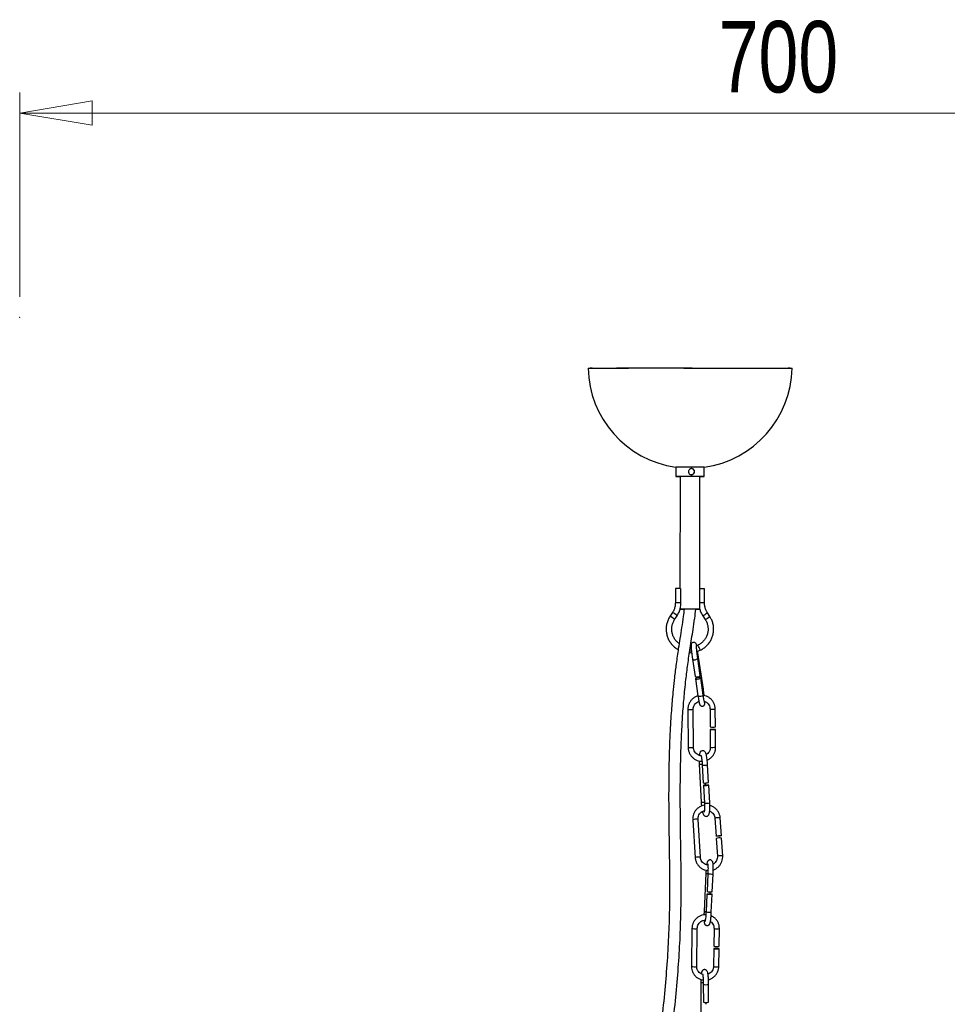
# Model space of a CAD drawing. Header units: millimetres. Extents: x 439 to 897, y 326 to 622.
# Tile 13 of 23: x 637 to 682, y 445 to 493. Entities that reach past the tile are written whole.
import ezdxf

# ---------------------------------------------------------------- set-up
doc = ezdxf.new("R2010")
doc.units = ezdxf.units.MM
doc.header["$PDSIZE"] = -1
doc.styles.add('SLDTEXTSTYLE0', font='TXT', dxfattribs={"width": 0.75})
doc.dimstyles.new('SLDDIMSTYLE0', dxfattribs={"dimtxt": 3.5, "dimasz": 3.556, "dimexe": 0, "dimexo": 0.0625, "dimgap": 0.875, "dimtad": 1, "dimdec": 0, "dimlfac": 10, "dimrnd": 1e-09, "dimzin": 12, "dimdsep": 46, "dimtxsty": 'SLDTEXTSTYLE0', "dimblk1": 'CLOSED', "dimblk2": 'CLOSED', "dimsah": 1, "dimcen": 0.09, "dimadec": 0, "dimazin": 3, "dimtfac": 1, "dimtofl": 0, "dimtmove": 0, "dimatfit": 3, "dimldrblk": 'CLOSED', "dimfxl": 0, "dimfrac": 2, "dimtolj": 1, "dimtzin": 12, "dimarcsym": 0})

# ---------------------------------------------------------------- blocks, each defined once
blk = doc.blocks.new('_Closed')
at = {"color": 0, "linetype": 'ByBlock', "lineweight": -2}
for p, q in [((-1, 0.166667), (0, 0)), ((-1, 0.166667), (-1, -0.166667)), ((0, 0), (-1, -0.166667)), ((0, 0), (-1, 0))]:
    blk.add_line(p, q, dxfattribs=at)
blk = doc.blocks.new('_D_1')
at = {"color": 7, "linetype": 'Continuous', "lineweight": 0}
for p, q in [((636.569, 479.809), (636.569, 489.809)), ((706.569, 476.855), (706.569, 489.809)), ((636.569, 488.809), (706.569, 488.809))]:
    blk.add_line(p, q, dxfattribs=at)
at = {"color": 7, "linetype": 'Continuous', "lineweight": 18, "xscale": 3.556, "yscale": 3.556, "rotation": 180.0000000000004}
blk.add_blockref('_Closed', (636.569, 488.809), dxfattribs=at)
at = {"color": 7, "linetype": 'Continuous', "lineweight": 18, "xscale": 3.556, "yscale": 3.556}
blk.add_blockref('_Closed', (706.569, 488.809), dxfattribs=at)
at = {"color": 7, "linetype": 'Continuous', "lineweight": 18, "insert": (670.823, 493.321), "char_height": 3.5, "attachment_point": 1, "style": 'SLDTEXTSTYLE0'}
blk.add_mtext('700', dxfattribs=at)

msp = doc.modelspace()

# ---------------------------------------------------------------- linework, layer by layer
at = {"color": 7, "linetype": 'Continuous', "lineweight": 25}
for p, q in [((664.618, 476.317), (664.52, 476.316)), ((674.327, 476.308), (674.229, 476.309)), ((668.72, 471.46), (668.72, 471.011)), ((670.12, 471.01), (670.12, 471.459)), ((668.933, 471.011), (668.928, 465.511)), ((669.902, 465.51), (669.907, 471.01)), ((668.702, 465.511), (668.701, 464.811)), ((668.949, 465.511), (668.949, 464.811)), ((669.9, 464.81), (669.901, 465.51)), ((670.128, 464.81), (670.129, 465.509)), ((668.927, 464.559), (668.927, 464.511)), ((668.929, 464.507), (668.93, 464.511)), ((669.896, 464.51), (669.897, 464.506)), ((669.901, 464.51), (669.901, 464.558)), ((668.559, 464.335), (668.438, 464.152)), ((668.666, 464.002), (668.787, 464.185)), ((670.042, 464.184), (670.162, 464)), ((670.39, 464.15), (670.27, 464.334)), ((669.474, 462.653), (669.409, 462.647)), ((669.801, 462.739), (669.75, 462.718)), ((669.417, 462.374), (669.501, 462.38)), ((669.757, 462.432), (669.915, 462.49)), ((669.925, 461.253), (669.802, 462.089)), ((669.802, 462.087), (669.802, 462.089)), ((670.074, 460.581), (669.81, 462.37)), ((669.545, 462.051), (669.668, 461.215)), ((669.721, 461.197), (669.73, 461.133)), ((669.925, 461.252), (669.925, 461.253)), ((670.066, 460.3), (669.942, 461.138)), ((669.685, 461.1), (669.809, 460.262)), ((670.074, 460.581), (670.074, 460.58)), ((669.316, 459.597), (669.331, 457.728)), ((669.591, 457.73), (669.576, 459.599)), ((670.4, 459.608), (670.407, 458.734)), ((670.667, 458.736), (670.66, 459.61)), ((670.408, 458.614), (670.415, 457.738)), ((670.675, 457.74), (670.668, 458.616)), ((669.866, 456.912), (669.968, 455.047)), ((670.023, 456.863), (670.071, 455.992)), ((670.331, 456.007), (670.283, 456.878)), ((670.078, 455.873), (670.126, 454.999)), ((670.182, 455.885), (670.177, 455.991)), ((670.385, 455.013), (670.337, 455.887)), ((669.553, 454.191), (669.674, 452.332)), ((669.933, 452.349), (669.812, 454.208)), ((670.64, 454.26), (670.697, 453.391)), ((670.956, 453.408), (670.9, 454.276)), ((670.705, 453.272), (670.761, 452.401)), ((671.021, 452.418), (670.964, 453.289)), ((670.198, 451.567), (670.109, 449.699)), ((670.294, 451.543), (670.252, 450.671)), ((670.512, 450.658), (670.554, 451.531)), ((670.247, 450.551), (670.204, 449.676)), ((670.41, 450.545), (670.415, 450.661)), ((670.464, 449.663), (670.506, 450.538)), ((669.516, 448.87), (669.488, 447.008)), ((669.748, 447.004), (669.776, 448.866)), ((670.597, 448.867), (670.584, 447.997)), ((670.844, 447.994), (670.857, 448.863)), ((670.582, 447.878), (670.569, 447.005)), ((670.829, 447.002), (670.842, 447.874)), ((669.947, 446.223), (669.949, 444.361)), ((670.072, 446.126), (670.073, 445.256)), ((670.333, 445.257), (670.332, 446.127)), ((670.208, 445.149), (670.208, 445.245))]:
    msp.add_line(p, q, dxfattribs=at)
at = {"color": 8, "linetype": 'Continuous', "lineweight": 25}
msp.add_line((670.066, 460.298), (670.066, 460.3), dxfattribs=at)
at = {"color": 7, "linetype": 'Continuous', "lineweight": 25, "flags": 128}
for points in [[(664.424, 476.314), (664.424, 476.314), (664.442, 476.315), (664.496, 476.316), (664.584, 476.316), (664.706, 476.317), (664.861, 476.318), (665.048, 476.318), (665.265, 476.319), (665.512, 476.319), (665.787, 476.32), (666.086, 476.32), (666.41, 476.32), (666.754, 476.321), (667.117, 476.321), (667.496, 476.321), (667.889, 476.321), (668.293, 476.321), (668.704, 476.321), (669.121, 476.32), (669.54, 476.32), (669.957, 476.32)], [(664.618, 476.317), (664.658, 476.317), (664.771, 476.318), (664.918, 476.319), (665.098, 476.319), (665.309, 476.32), (665.549, 476.32), (665.818, 476.321), (666.112, 476.321), (666.43, 476.321), (666.77, 476.321), (667.129, 476.322), (667.504, 476.322), (667.894, 476.322), (668.294, 476.321), (668.702, 476.321), (669.116, 476.321), (669.532, 476.321), (669.947, 476.32)], [(669.947, 476.32), (670.358, 476.32), (670.763, 476.319), (671.158, 476.319), (671.54, 476.318), (671.907, 476.318), (672.256, 476.317), (672.585, 476.316), (672.891, 476.315), (673.172, 476.314), (673.427, 476.314), (673.652, 476.313), (673.847, 476.312), (674.01, 476.311), (674.139, 476.31), (674.229, 476.309)], [(669.957, 476.32), (670.372, 476.319), (670.779, 476.319), (671.177, 476.318), (671.563, 476.317), (671.933, 476.317), (672.286, 476.316), (672.619, 476.315), (672.93, 476.314), (673.216, 476.314), (673.475, 476.313), (673.706, 476.312), (673.907, 476.311), (674.077, 476.31), (674.214, 476.309), (674.317, 476.308), (674.386, 476.307), (674.42, 476.307), (674.424, 476.306)], [(669.907, 471.009), (669.917, 471.009), (670.014, 471.009), (670.081, 471.009), (670.116, 471.009), (670.115, 471.01), (670.079, 471.01), (670.01, 471.01), (669.912, 471.011), (669.789, 471.011), (669.647, 471.011), (669.494, 471.011), (669.338, 471.012), (669.185, 471.012), (669.044, 471.012), (668.922, 471.012), (668.825, 471.011), (668.758, 471.011), (668.724, 471.011), (668.724, 471.011), (668.76, 471.01), (668.829, 471.01), (668.927, 471.01), (668.933, 471.01)], [(669.907, 471.009), (669.967, 471.009), (670.011, 471.009), (670.018, 471.01), (669.987, 471.01), (669.92, 471.01), (669.822, 471.011), (669.699, 471.011), (669.558, 471.011), (669.408, 471.011), (669.259, 471.011), (669.121, 471.011), (669.001, 471.011), (668.907, 471.011), (668.846, 471.011), (668.82, 471.011), (668.832, 471.01), (668.882, 471.01), (668.933, 471.01)], [(669.711, 464.509), (669.768, 464.51), (669.799, 464.51), (669.793, 464.51), (669.75, 464.51), (669.674, 464.511), (669.573, 464.511), (669.456, 464.511), (669.335, 464.511), (669.222, 464.511), (669.127, 464.511), (669.061, 464.511), (669.03, 464.511), (669.036, 464.51), (669.079, 464.51), (669.128, 464.51)], [(669.75, 462.718), (669.749, 462.724), (669.734, 462.782), (669.725, 462.803), (669.713, 462.824), (669.692, 462.848), (669.657, 462.87), (669.612, 462.88), (669.564, 462.874), (669.525, 462.854), (669.5, 462.828), (669.484, 462.803), (669.477, 462.782), (669.473, 462.764), (669.471, 462.745), (669.471, 462.71), (669.474, 462.643), (669.483, 462.546), (669.495, 462.433), (669.51, 462.308), (669.527, 462.177), (669.545, 462.051), (669.545, 462.051)], [(669.413, 462.38), (669.417, 462.374), (669.422, 462.384), (669.426, 462.414), (669.428, 462.458), (669.427, 462.51)], [(669.942, 461.137), (669.933, 461.148), (669.905, 461.155), (669.864, 461.157), (669.815, 461.153), (669.765, 461.144), (669.723, 461.131), (669.695, 461.116), (669.685, 461.102), (669.694, 461.09), (669.722, 461.083), (669.763, 461.082), (669.813, 461.086), (669.862, 461.095), (669.904, 461.108), (669.932, 461.123), (669.942, 461.137)], [(670.525, 458.617), (670.476, 458.617), (670.437, 458.616), (670.413, 458.615), (670.409, 458.614), (670.424, 458.614), (670.456, 458.613), (670.501, 458.613), (670.552, 458.613), (670.6, 458.614), (670.639, 458.615), (670.663, 458.616), (670.667, 458.617), (670.652, 458.617), (670.62, 458.618), (670.575, 458.618), (670.525, 458.617)], [(670.336, 455.888), (670.319, 455.89), (670.285, 455.89), (670.239, 455.888), (670.189, 455.886), (670.141, 455.882), (670.104, 455.878), (670.082, 455.875), (670.079, 455.872), (670.096, 455.87), (670.13, 455.87), (670.176, 455.872), (670.227, 455.874), (670.274, 455.878), (670.312, 455.882), (670.334, 455.885), (670.336, 455.888)], [(670.824, 453.388), (670.775, 453.386), (670.733, 453.386), (670.706, 453.388), (670.697, 453.392), (670.707, 453.397), (670.736, 453.402), (670.779, 453.408), (670.829, 453.412), (670.878, 453.414), (670.92, 453.414), (670.947, 453.412), (670.956, 453.408), (670.946, 453.403), (670.917, 453.397), (670.874, 453.392), (670.824, 453.388)], [(670.506, 450.539), (670.492, 450.54), (670.46, 450.542), (670.415, 450.545), (670.365, 450.548), (670.316, 450.55), (670.277, 450.551), (670.253, 450.551), (670.247, 450.551), (670.261, 450.549), (670.293, 450.547), (670.337, 450.544), (670.388, 450.542), (670.436, 450.54), (670.476, 450.538), (670.5, 450.538), (670.506, 450.539)], [(670.695, 447.888), (670.647, 447.888), (670.609, 447.885), (670.587, 447.881), (670.583, 447.876), (670.599, 447.872), (670.633, 447.868), (670.678, 447.865), (670.729, 447.864), (670.777, 447.865), (670.815, 447.867), (670.837, 447.871), (670.841, 447.876), (670.825, 447.881), (670.791, 447.885), (670.746, 447.887), (670.695, 447.888)]]:
    msp.add_lwpolyline(points, dxfattribs=at)
at = {"color": 7, "linetype": 'Continuous', "lineweight": 25}
for centre, radius, start, end in [((669.424, 476.411), 5.001, 181.1124, 261.9096), ((669.424, 476.411), 5.001, 278.0004, 358.7975), ((669.201, 379.943), 91.518, 89.81602, 90.30101), ((669.483, 471.241), 0.149, 270.2018, 90.8146), ((669.637, 415.129), 56.332, 89.5087, 90.1446), ((668.822, 440.366), 25.146, 89.7095, 90.2734), ((669.967, 436.682), 28.828, 89.6779, 90.1312), ((669.105, 480.117), 15.608, 269.3516, 270.0731), ((669.316, 363.166), 101.345, 89.66936, 90.2162), ((669.725, 495.148), 30.639, 269.9713, 270.3194), ((669.198, 462.473), 0.233, 334.7624, 9.2746), ((669.769, 461.429), 0.237, 244.7636, 311.3575), ((670.515, 461.505), 2.773, 267.7649, 273.1395), ((670.154, 456.855), 0.866, 264.5107, 281.7775), ((670.867, 452.778), 0.52, 79.2579, 108.1857), ((670.508, 453.284), 2.626, 264.4093, 270.0846), ((670.721, 448.475), 0.496, 253.9766, 284.3393), ((670.202, 445.76), 0.52, 255.5592, 284.5361)]:
    msp.add_arc(centre, radius, start, end, dxfattribs=at)
at = {"color": 8, "linetype": 'Continuous', "lineweight": 25}
for centre, radius, start, end in [((668.821, 440.023), 24.789, 89.7054, 90.2774), ((669.967, 436.314), 28.496, 89.6752, 90.1337), ((668.128, 463.433), 0.783, 46.6226, 66.6989), ((668.249, 463.616), 0.784, 46.6287, 66.6948), ((669.708, 464.942), 0.828, 293.7509, 312.7327), ((669.829, 464.758), 0.827, 293.7426, 312.7372), ((669.432, 462.42), 0.488, 8.3349, 40.8111), ((669.76, 462.393), 0.0551, 278.6523, 335.5991), ((669.646, 462.265), 0.237, 244.7695, 311.3548), ((669.91, 460.476), 0.237, 244.7636, 311.3575), ((670.01, 460.624), 0.0776, 284.147, 325.5527), ((669.425, 462.318), 2.723, 267.7165, 273.1893), ((670.508, 462.384), 2.778, 267.7712, 273.1356), ((669.439, 460.451), 2.725, 267.718, 273.1864), ((670.523, 460.511), 2.775, 267.7672, 273.1381), ((669.934, 457.697), 0.788, 265.0064, 276.279), ((670.107, 457.721), 0.862, 264.4556, 281.8103), ((670.037, 455.833), 0.789, 265.0069, 276.2877), ((670.209, 455.861), 0.866, 264.5107, 281.7775), ((669.714, 453.713), 0.505, 78.795, 108.6486), ((670.803, 453.765), 0.52, 79.2579, 108.1857), ((669.835, 451.853), 0.506, 78.8329, 108.6329), ((670.924, 451.905), 0.522, 79.28, 108.1435), ((670.331, 452.754), 1.194, 263.6385, 268.2673), ((670.55, 454.144), 2.613, 264.3923, 270.0952), ((670.241, 450.89), 1.198, 263.6397, 268.2754), ((670.46, 452.289), 2.626, 264.4093, 270.0846), ((669.653, 449.341), 0.491, 253.8034, 284.512), ((670.733, 449.346), 0.498, 254.0359, 284.3033), ((669.625, 447.479), 0.491, 253.7957, 284.5202), ((670.706, 447.482), 0.496, 253.9655, 284.3439), ((670.036, 446.504), 0.294, 252.4887, 276.8121), ((670.202, 446.629), 0.519, 255.5329, 284.5523)]:
    msp.add_arc(centre, radius, start, end, dxfattribs=at)
at = {"color": 7, "linetype": 'Continuous', "lineweight": 25}
for points, knots in [([(669.494, 471.093), (669.478, 471.094), (669.445, 471.098), (669.4, 471.123), (669.365, 471.16), (669.345, 471.208), (669.342, 471.259), (669.355, 471.307), (669.384, 471.349), (669.426, 471.379), (669.475, 471.394), (669.526, 471.392), (669.572, 471.374), (669.61, 471.341), (669.635, 471.297), (669.645, 471.247), (669.638, 471.196), (669.615, 471.151), (669.58, 471.116), (669.537, 471.096), (669.507, 471.094), (669.494, 471.093)], [0, 0, 0, 0, 0.05286, 0.105693, 0.159256, 0.213374, 0.266676, 0.319056, 0.371847, 0.42573, 0.479707, 0.532652, 0.585052, 0.638181, 0.69224, 0.745985, 0.798608, 0.851074, 0.904565, 0.958689, 1, 1, 1, 1]), ([(669.131, 464.51), (669.116, 464.388), (669.081, 464.083), (669.008, 463.607), (668.926, 463.084), (668.834, 462.495), (668.742, 461.857), (668.658, 461.186), (668.596, 460.608), (668.55, 460.109), (668.512, 459.638), (668.476, 459.12), (668.442, 458.522), (668.413, 457.847), (668.385, 456.925), (668.371, 455.806), (668.374, 454.539), (668.39, 453.337), (668.408, 452.186), (668.418, 451.067), (668.412, 449.884), (668.378, 448.622), (668.302, 447.256), (668.185, 445.835), (668.031, 444.343), (667.868, 442.899), (667.719, 441.529), (667.603, 440.278), (667.525, 439.068), (667.499, 437.925), (667.527, 437.016), (667.58, 436.345), (667.627, 435.915), (667.675, 435.569), (667.72, 435.291), (667.769, 435.022), (667.833, 434.707), (667.921, 434.328), (668.04, 433.89), (668.19, 433.411), (668.371, 432.906), (668.575, 432.402), (668.794, 431.911), (669.156, 431.169), (669.687, 430.196), (670.199, 429.336), (670.468, 428.877), (670.503, 428.816)], [0, 0, 0, 0, 0.010151, 0.025529, 0.040899, 0.055492, 0.076832, 0.09604, 0.112842, 0.125645, 0.137806, 0.152086, 0.168516, 0.187024, 0.207442, 0.243828, 0.278309, 0.31109, 0.342464, 0.373035, 0.403348, 0.439883, 0.477023, 0.515772, 0.556883, 0.600006, 0.634917, 0.669801, 0.70301, 0.734273, 0.763534, 0.777552, 0.789511, 0.799035, 0.806174, 0.812685, 0.821457, 0.832518, 0.844652, 0.858706, 0.873776, 0.888644, 0.903345, 0.917906, 0.956376, 0.994264, 1, 1, 1, 1]), ([(669.909, 431), (669.727, 431.335), (669.44, 431.865), (669.099, 432.621), (668.85, 433.245), (668.644, 433.852), (668.49, 434.401), (668.384, 434.851), (668.318, 435.183), (668.272, 435.448), (668.231, 435.707), (668.187, 436.031), (668.145, 436.428), (668.11, 436.877), (668.078, 437.556), (668.075, 438.473), (668.128, 439.641), (668.227, 440.872), (668.356, 442.13), (668.509, 443.492), (668.666, 444.918), (668.807, 446.388), (668.908, 447.795), (668.967, 449.156), (668.988, 450.403), (668.985, 451.55), (668.971, 452.615), (668.954, 453.713), (668.942, 454.86), (668.942, 455.937), (668.957, 456.928), (668.981, 457.781), (669.015, 458.567), (669.053, 459.209), (669.09, 459.719), (669.125, 460.146), (669.167, 460.586), (669.226, 461.141), (669.311, 461.822), (669.431, 462.635), (669.551, 463.384), (669.647, 464.017), (669.687, 464.358), (669.705, 464.509)], [0, 0, 0, 0, 0.033539, 0.053131, 0.072972, 0.092735, 0.109627, 0.123192, 0.13343, 0.139463, 0.146895, 0.156503, 0.168344, 0.181984, 0.196165, 0.228235, 0.262583, 0.299075, 0.33675, 0.373858, 0.419523, 0.462909, 0.503864, 0.543752, 0.583112, 0.613986, 0.645181, 0.677313, 0.710845, 0.746027, 0.771736, 0.797601, 0.82079, 0.840853, 0.854358, 0.866145, 0.879114, 0.893962, 0.916443, 0.941612, 0.969464, 0.986438, 1, 1, 1, 1]), ([(668.701, 464.811), (668.7, 464.784), (668.698, 464.703), (668.671, 464.568), (668.62, 464.435), (668.575, 464.362), (668.559, 464.335)], [0, 0, 0, 0, 0.159708, 0.486962, 0.814594, 1, 1, 1, 1]), ([(668.787, 464.185), (668.805, 464.215), (668.856, 464.299), (668.907, 464.407), (668.925, 464.488), (668.929, 464.507)], [0, 0, 0, 0, 0.29875, 0.833541, 1, 1, 1, 1]), ([(668.949, 464.811), (668.948, 464.768), (668.947, 464.68), (668.942, 464.581), (668.936, 464.526), (668.934, 464.514), (668.933, 464.511)], [0, 0, 0, 0, 0.416919, 0.835889, 0.958846, 1, 1, 1, 1]), ([(669.901, 464.51), (669.898, 464.51), (669.894, 464.51), (669.895, 464.51), (669.896, 464.51)], [0, 0, 0, 0, 0.815134, 1, 1, 1, 1]), ([(669.897, 464.506), (669.915, 464.449), (669.95, 464.336), (670.011, 464.235), (670.042, 464.184)], [0, 0, 0, 0, 0.4985436, 1, 1, 1, 1]), ([(669.901, 464.558), (669.901, 464.582), (669.901, 464.663), (669.9, 464.749), (669.9, 464.81)], [0, 0, 0, 0, 0.2979831, 1, 1, 1, 1]), ([(670.27, 464.334), (670.256, 464.356), (670.213, 464.426), (670.162, 464.554), (670.132, 464.693), (670.129, 464.779), (670.128, 464.81)], [0, 0, 0, 0, 0.159677, 0.487076, 0.814796, 1, 1, 1, 1]), ([(668.438, 464.152), (668.419, 464.122), (668.368, 464.038), (668.305, 463.889), (668.259, 463.704), (668.245, 463.514), (668.263, 463.325), (668.312, 463.14), (668.39, 462.967), (668.496, 462.809), (668.627, 462.672), (668.745, 462.579), (668.821, 462.54), (668.841, 462.53)], [0, 0, 0, 0, 0.056289, 0.157052, 0.257904, 0.35877, 0.459646, 0.560526, 0.661405, 0.762277, 0.863138, 0.963985, 1, 1, 1, 1]), ([(669.915, 462.49), (669.946, 462.506), (670.034, 462.549), (670.167, 462.642), (670.303, 462.774), (670.415, 462.928), (670.5, 463.098), (670.556, 463.28), (670.581, 463.468), (670.574, 463.659), (670.536, 463.845), (670.474, 464.011), (670.416, 464.107), (670.39, 464.15)], [0, 0, 0, 0, 0.053996, 0.150568, 0.247222, 0.34389, 0.440573, 0.537272, 0.633985, 0.730709, 0.82744, 0.924171, 1, 1, 1, 1]), ([(668.886, 462.825), (668.864, 462.84), (668.796, 462.886), (668.704, 462.989), (668.614, 463.127), (668.553, 463.282), (668.522, 463.445), (668.522, 463.611), (668.555, 463.774), (668.606, 463.905), (668.651, 463.977), (668.666, 464.002)], [0, 0, 0, 0, 0.060854, 0.185555, 0.31022, 0.434846, 0.559441, 0.684013, 0.808576, 0.933138, 1, 1, 1, 1]), ([(670.162, 464), (670.176, 463.977), (670.219, 463.908), (670.271, 463.78), (670.304, 463.618), (670.306, 463.452), (670.277, 463.288), (670.217, 463.134), (670.129, 462.993), (670.016, 462.872), (669.903, 462.789), (669.827, 462.752), (669.801, 462.739)], [0, 0, 0, 0, 0.053991, 0.164694, 0.275506, 0.386297, 0.497079, 0.607859, 0.718651, 0.829465, 0.940311, 1, 1, 1, 1]), ([(669.802, 462.089), (669.799, 462.111), (669.79, 462.174), (669.775, 462.284), (669.759, 462.41), (669.746, 462.525), (669.736, 462.623), (669.731, 462.689), (669.73, 462.724), (669.731, 462.728), (669.731, 462.729)], [0, 0, 0, 0, 0.078418, 0.228397, 0.378676, 0.528666, 0.677873, 0.825101, 0.939017, 1, 1, 1, 1]), ([(669.81, 462.37), (669.807, 462.393), (669.803, 462.42), (669.799, 462.444), (669.799, 462.448)], [0, 0, 0, 0, 0.827394, 1, 1, 1, 1]), ([(669.818, 460.254), (669.809, 460.252), (669.752, 460.242), (669.656, 460.194), (669.536, 460.11), (669.438, 460), (669.366, 459.872), (669.323, 459.735), (669.318, 459.642), (669.316, 459.597)], [0, 0, 0, 0, 0.0300773, 0.1939809, 0.3579098, 0.5218814, 0.6859052, 0.8499809, 1, 1, 1, 1]), ([(669.809, 460.262), (669.812, 460.24), (669.822, 460.176), (669.837, 460.078), (669.855, 459.98), (669.871, 459.902), (669.88, 459.863), (669.892, 459.832), (669.905, 459.808), (669.928, 459.782), (669.962, 459.76), (670.008, 459.749), (670.055, 459.755), (670.094, 459.775), (670.12, 459.802), (670.135, 459.829), (670.143, 459.851), (670.147, 459.871), (670.149, 459.894), (670.149, 459.924), (670.146, 459.962), (670.145, 459.984)], [0, 0, 0, 0, 0.053398, 0.155767, 0.25874, 0.362993, 0.472168, 0.508778, 0.536798, 0.564634, 0.59794, 0.634637, 0.672445, 0.707367, 0.736055, 0.761185, 0.783606, 0.806254, 0.839506, 0.905839, 1, 1, 1, 1]), ([(670.131, 459.936), (670.131, 459.936), (670.131, 459.934), (670.128, 459.944), (670.122, 459.971), (670.11, 460.028), (670.095, 460.113), (670.08, 460.208), (670.07, 460.274), (670.066, 460.3)], [0, 0, 0, 0, 0.00656, 0.097764, 0.24551, 0.432791, 0.642104, 0.859349, 1, 1, 1, 1]), ([(670.66, 459.61), (670.659, 459.638), (670.655, 459.715), (670.624, 459.838), (670.56, 459.97), (670.468, 460.084), (670.354, 460.177), (670.222, 460.24), (670.125, 460.271), (670.073, 460.273), (670.07, 460.273)], [0, 0, 0, 0, 0.087304, 0.237693, 0.388269, 0.538816, 0.68932, 0.839777, 0.990191, 1, 1, 1, 1]), ([(670.117, 460.263), (670.114, 460.283), (670.107, 460.344), (670.092, 460.454), (670.08, 460.539), (670.074, 460.581)], [0, 0, 0, 0, 0.198991, 0.605583, 1, 1, 1, 1]), ([(669.576, 459.599), (669.577, 459.617), (669.578, 459.672), (669.603, 459.764), (669.661, 459.864), (669.745, 459.942), (669.812, 459.986), (669.851, 459.994), (669.852, 459.994)], [0, 0, 0, 0, 0.101481, 0.323199, 0.545444, 0.767741, 0.990188, 1, 1, 1, 1]), ([(670.118, 459.994), (670.138, 459.987), (670.196, 459.97), (670.275, 459.908), (670.347, 459.819), (670.392, 459.715), (670.397, 459.642), (670.4, 459.608)], [0, 0, 0, 0, 0.128289, 0.351671, 0.57493, 0.797991, 1, 1, 1, 1]), ([(669.331, 457.728), (669.332, 457.699), (669.336, 457.623), (669.367, 457.5), (669.431, 457.368), (669.523, 457.253), (669.637, 457.161), (669.769, 457.096), (669.894, 457.061), (669.975, 457.062), (670.007, 457.063)], [0, 0, 0, 0, 0.080191, 0.218326, 0.356634, 0.494915, 0.633157, 0.771355, 0.909514, 1, 1, 1, 1]), ([(669.961, 457.325), (669.947, 457.325), (669.895, 457.327), (669.81, 457.362), (669.716, 457.428), (669.644, 457.519), (669.6, 457.622), (669.594, 457.695), (669.591, 457.73)], [0, 0, 0, 0, 0.06976, 0.259512, 0.449267, 0.638918, 0.8284, 1, 1, 1, 1]), ([(670.283, 456.878), (670.282, 456.901), (670.278, 456.97), (670.267, 457.083), (670.251, 457.208), (670.232, 457.318), (670.208, 457.412), (670.184, 457.474), (670.147, 457.527), (670.098, 457.561), (670.037, 457.573), (669.979, 457.559), (669.937, 457.527), (669.91, 457.49), (669.892, 457.448), (669.88, 457.403), (669.875, 457.362), (669.873, 457.344)], [0, 0, 0, 0, 0.048907, 0.142524, 0.236616, 0.331746, 0.429595, 0.536744, 0.594314, 0.641767, 0.688354, 0.737831, 0.778579, 0.819947, 0.87099, 0.94413, 1, 1, 1, 1]), ([(669.95, 457.354), (669.951, 457.353), (669.952, 457.351), (669.962, 457.323), (669.975, 457.27), (669.991, 457.188), (670.005, 457.083), (670.017, 456.971), (670.021, 456.897), (670.023, 456.863)], [0, 0, 0, 0, 0.071393, 0.189022, 0.33325, 0.498439, 0.674731, 0.856052, 1, 1, 1, 1]), ([(670.415, 457.738), (670.414, 457.721), (670.413, 457.665), (670.388, 457.573), (670.329, 457.475), (670.268, 457.409), (670.224, 457.387), (670.214, 457.382)], [0, 0, 0, 0, 0.12171, 0.387625, 0.654172, 0.920781, 1, 1, 1, 1]), ([(670.262, 457.116), (670.286, 457.125), (670.355, 457.153), (670.454, 457.229), (670.553, 457.337), (670.625, 457.465), (670.668, 457.602), (670.673, 457.696), (670.675, 457.74)], [0, 0, 0, 0, 0.097665, 0.281182, 0.464748, 0.648372, 0.832054, 1, 1, 1, 1]), ([(669.86, 457.078), (669.86, 457.077), (669.86, 457.038), (669.862, 456.98), (669.865, 456.925), (669.866, 456.912)], [0, 0, 0, 0, 0.014178, 0.7736788, 1, 1, 1, 1]), ([(670.13, 454.899), (670.083, 454.89), (669.989, 454.871), (669.859, 454.804), (669.744, 454.713), (669.652, 454.598), (669.588, 454.467), (669.552, 454.329), (669.552, 454.235), (669.553, 454.191)], [0, 0, 0, 0, 0.140534, 0.28595, 0.431342, 0.576702, 0.722027, 0.86732, 1, 1, 1, 1]), ([(669.968, 455.047), (669.969, 455.024), (669.973, 454.961), (669.979, 454.899), (669.983, 454.86)], [0, 0, 0, 0, 0.373281, 1, 1, 1, 1]), ([(670.025, 454.591), (670.031, 454.566), (670.045, 454.506), (670.067, 454.451), (670.104, 454.398), (670.153, 454.364), (670.214, 454.352), (670.272, 454.366), (670.314, 454.398), (670.341, 454.435), (670.359, 454.477), (670.373, 454.534), (670.384, 454.615), (670.391, 454.723), (670.392, 454.844), (670.389, 454.945), (670.386, 455), (670.385, 455.013)], [0, 0, 0, 0, 0.07671, 0.184768, 0.242827, 0.290683, 0.337665, 0.387562, 0.428655, 0.470374, 0.52185, 0.595611, 0.693696, 0.786281, 0.883452, 0.973243, 1, 1, 1, 1]), ([(670.126, 454.999), (670.127, 454.977), (670.13, 454.913), (670.132, 454.811), (670.13, 454.704), (670.123, 454.623), (670.116, 454.576), (670.11, 454.557), (670.111, 454.56), (670.111, 454.56)], [0, 0, 0, 0, 0.10449, 0.304032, 0.502331, 0.696659, 0.85498, 0.979457, 1, 1, 1, 1]), ([(670.9, 454.276), (670.897, 454.305), (670.889, 454.381), (670.851, 454.501), (670.778, 454.629), (670.68, 454.739), (670.56, 454.822), (670.461, 454.871), (670.401, 454.881), (670.39, 454.883)], [0, 0, 0, 0, 0.0999, 0.271599, 0.443526, 0.615482, 0.787479, 0.959518, 1, 1, 1, 1]), ([(669.812, 454.208), (669.812, 454.225), (669.81, 454.28), (669.83, 454.373), (669.883, 454.475), (669.962, 454.558), (670.045, 454.612), (670.103, 454.625), (670.123, 454.63)], [0, 0, 0, 0, 0.091139, 0.291057, 0.49151, 0.691928, 0.892236, 1, 1, 1, 1]), ([(670.383, 454.614), (670.388, 454.612), (670.43, 454.601), (670.497, 454.55), (670.575, 454.467), (670.626, 454.366), (670.636, 454.294), (670.64, 454.26)], [0, 0, 0, 0, 0.034669, 0.281689, 0.528754, 0.775951, 1, 1, 1, 1]), ([(669.674, 452.332), (669.677, 452.304), (669.684, 452.228), (669.723, 452.107), (669.795, 451.98), (669.893, 451.871), (670.013, 451.784), (670.148, 451.729), (670.247, 451.703), (670.297, 451.705), (670.299, 451.705)], [0, 0, 0, 0, 0.0877, 0.238431, 0.389361, 0.540317, 0.691309, 0.842338, 0.993401, 1, 1, 1, 1]), ([(670.296, 451.967), (670.292, 451.967), (670.251, 451.967), (670.173, 451.997), (670.075, 452.056), (669.999, 452.143), (669.948, 452.243), (669.938, 452.315), (669.933, 452.349)], [0, 0, 0, 0, 0.019061, 0.218954, 0.418817, 0.618716, 0.818723, 1, 1, 1, 1]), ([(670.554, 451.531), (670.555, 451.554), (670.558, 451.622), (670.561, 451.733), (670.561, 451.855), (670.558, 451.961), (670.551, 452.049), (670.543, 452.1), (670.525, 452.147), (670.499, 452.185), (670.459, 452.214), (670.407, 452.227), (670.357, 452.219), (670.318, 452.196), (670.292, 452.17), (670.275, 452.142), (670.262, 452.11), (670.249, 452.064), (670.24, 452.02), (670.236, 451.984), (670.235, 451.982)], [0, 0, 0, 0, 0.047145, 0.137399, 0.22805, 0.319447, 0.41283, 0.513634, 0.555492, 0.592355, 0.627845, 0.664906, 0.703502, 0.734722, 0.763469, 0.793534, 0.834936, 0.901702, 0.993911, 1, 1, 1, 1]), ([(670.288, 452.038), (670.288, 452.037), (670.289, 452.034), (670.293, 452.006), (670.298, 451.951), (670.301, 451.868), (670.301, 451.76), (670.299, 451.649), (670.296, 451.575), (670.294, 451.543)], [0, 0, 0, 0, 0.0713938, 0.1887855, 0.3359776, 0.5043769, 0.6825104, 0.8645843, 1, 1, 1, 1]), ([(670.761, 452.401), (670.762, 452.384), (670.763, 452.329), (670.744, 452.236), (670.69, 452.134), (670.624, 452.059), (670.571, 452.031), (670.552, 452.02)], [0, 0, 0, 0, 0.113078, 0.361123, 0.60983, 0.858493, 1, 1, 1, 1]), ([(670.56, 451.739), (670.567, 451.74), (670.621, 451.753), (670.714, 451.806), (670.829, 451.895), (670.921, 452.011), (670.986, 452.142), (671.022, 452.28), (671.021, 452.373), (671.021, 452.418)], [0, 0, 0, 0, 0.023886, 0.189038, 0.354163, 0.519251, 0.684299, 0.849312, 1, 1, 1, 1]), ([(670.208, 451.721), (670.206, 451.695), (670.202, 451.645), (670.2, 451.592), (670.198, 451.567)], [0, 0, 0, 0, 0.513473, 1, 1, 1, 1]), ([(670.109, 449.699), (670.108, 449.676), (670.105, 449.618), (670.104, 449.562), (670.103, 449.529)], [0, 0, 0, 0, 0.405668, 1, 1, 1, 1]), ([(670.106, 449.266), (670.108, 449.238), (670.112, 449.178), (670.12, 449.129), (670.137, 449.082), (670.163, 449.045), (670.204, 449.016), (670.255, 449.003), (670.306, 449.011), (670.345, 449.033), (670.371, 449.06), (670.388, 449.088), (670.401, 449.12), (670.413, 449.165), (670.426, 449.236), (670.439, 449.336), (670.451, 449.454), (670.459, 449.567), (670.463, 449.638), (670.464, 449.663)], [0, 0, 0, 0, 0.086039, 0.187921, 0.230226, 0.267483, 0.303352, 0.34081, 0.379818, 0.411372, 0.440426, 0.470812, 0.512657, 0.580136, 0.673331, 0.762272, 0.855763, 0.947698, 1, 1, 1, 1]), ([(670.204, 449.676), (670.203, 449.653), (670.2, 449.588), (670.192, 449.484), (670.182, 449.372), (670.17, 449.285), (670.161, 449.229), (670.154, 449.203), (670.154, 449.203), (670.154, 449.203)], [0, 0, 0, 0, 0.098665, 0.287257, 0.475344, 0.661234, 0.821156, 0.94913, 1, 1, 1, 1]), ([(670.196, 449.535), (670.18, 449.536), (670.115, 449.541), (670.003, 449.516), (669.868, 449.461), (669.747, 449.377), (669.647, 449.269), (669.572, 449.142), (669.526, 449.007), (669.519, 448.914), (669.516, 448.87)], [0, 0, 0, 0, 0.045875, 0.183686, 0.321586, 0.45959, 0.597691, 0.735869, 0.874083, 1, 1, 1, 1]), ([(669.776, 448.866), (669.777, 448.883), (669.779, 448.938), (669.806, 449.029), (669.866, 449.128), (669.951, 449.207), (670.053, 449.258), (670.129, 449.281), (670.168, 449.278), (670.169, 449.278)], [0, 0, 0, 0, 0.0834189, 0.2655767, 0.4479525, 0.6301376, 0.8122775, 0.9945558, 1, 1, 1, 1]), ([(670.42, 449.205), (670.438, 449.192), (670.489, 449.159), (670.547, 449.078), (670.59, 448.975), (670.595, 448.902), (670.597, 448.867)], [0, 0, 0, 0, 0.170663, 0.455155, 0.739513, 1, 1, 1, 1]), ([(670.857, 448.863), (670.856, 448.891), (670.854, 448.968), (670.826, 449.091), (670.764, 449.223), (670.675, 449.338), (670.57, 449.429), (670.489, 449.467), (670.453, 449.484)], [0, 0, 0, 0, 0.107108, 0.291618, 0.47628, 0.660806, 0.84521, 1, 1, 1, 1]), ([(669.488, 447.008), (669.489, 446.98), (669.491, 446.903), (669.519, 446.78), (669.581, 446.648), (669.67, 446.532), (669.781, 446.438), (669.911, 446.374), (670.009, 446.341), (670.062, 446.339), (670.066, 446.339)], [0, 0, 0, 0, 0.08698, 0.236817, 0.386777, 0.536627, 0.686377, 0.83606, 0.985712, 1, 1, 1, 1]), ([(670.04, 446.611), (670.013, 446.62), (669.95, 446.639), (669.867, 446.703), (669.797, 446.792), (669.755, 446.896), (669.75, 446.969), (669.748, 447.004)], [0, 0, 0, 0, 0.158472, 0.373207, 0.588219, 0.803131, 1, 1, 1, 1]), ([(670.332, 446.127), (670.332, 446.15), (670.331, 446.218), (670.328, 446.331), (670.321, 446.458), (670.31, 446.57), (670.296, 446.665), (670.28, 446.729), (670.258, 446.78), (670.221, 446.823), (670.172, 446.848), (670.116, 446.853), (670.067, 446.836), (670.031, 446.807), (670.008, 446.775), (669.992, 446.74), (669.98, 446.698), (669.974, 446.658), (669.971, 446.637)], [0, 0, 0, 0, 0.048094, 0.140137, 0.232542, 0.325665, 0.420668, 0.521684, 0.586608, 0.630594, 0.671264, 0.712458, 0.752513, 0.786874, 0.821654, 0.865677, 0.929714, 1, 1, 1, 1]), ([(670.569, 447.005), (670.568, 446.988), (670.565, 446.933), (670.539, 446.842), (670.479, 446.744), (670.398, 446.666), (670.332, 446.636), (670.301, 446.622)], [0, 0, 0, 0, 0.105244, 0.335059, 0.56515, 0.795, 1, 1, 1, 1]), ([(670.326, 446.357), (670.331, 446.358), (670.383, 446.366), (670.477, 446.412), (670.598, 446.494), (670.698, 446.602), (670.773, 446.729), (670.819, 446.864), (670.826, 446.957), (670.829, 447.002)], [0, 0, 0, 0, 0.0166119, 0.1827362, 0.3489845, 0.5153508, 0.6818092, 0.8483116, 1, 1, 1, 1]), ([(669.95, 446.367), (669.949, 446.333), (669.947, 446.286), (669.947, 446.237), (669.947, 446.223)], [0, 0, 0, 0, 0.729858, 1, 1, 1, 1]), ([(670.031, 446.648), (670.031, 446.648), (670.031, 446.648), (670.037, 446.627), (670.046, 446.581), (670.055, 446.505), (670.064, 446.404), (670.07, 446.286), (670.072, 446.19), (670.072, 446.137), (670.072, 446.126)], [0, 0, 0, 0, 0.045795, 0.14854, 0.281407, 0.437276, 0.60557, 0.77934, 0.95533, 1, 1, 1, 1])]:
    msp.add_open_spline(points, degree=3, knots=knots, dxfattribs=at)
at = {"color": 7, "linetype": 'Continuous', "lineweight": 0}
msp.add_point((636.569, 478.809), dxfattribs=at)

# ---------------------------------------------------------------- dimensions: what is measured, and where the dimension line sits
at = {"color": 7, "linetype": 'Continuous', "lineweight": 18}
dim = msp.add_linear_dim(base=(706.569, 488.809), p1=(636.569, 478.809), p2=(706.569, 475.855), dimstyle='SLDDIMSTYLE0', dxfattribs=at)
dim.commit()
dim.dimension.update_dxf_attribs({"geometry": '_D_1', "text_midpoint": (674.702, 488.809), "dimtype": 160})

doc.saveas('drawing.dxf')
